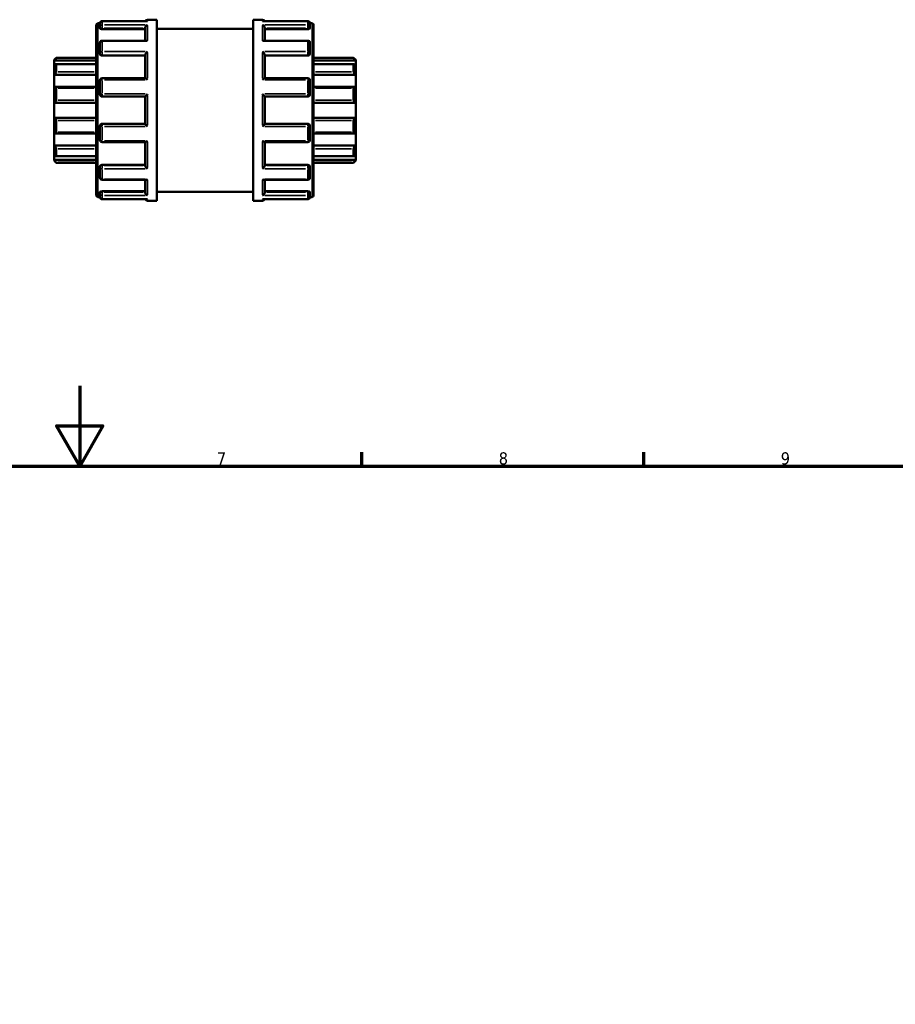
# Model space of a CAD drawing. Header units: millimetres. Extents: x 0 to 905, y -349 to 706.
# Tile 8 of 11: x 406 to 623, y 440 to 685. Entities that reach past the tile are written whole.
import ezdxf

# ---------------------------------------------------------------- set-up
doc = ezdxf.new("R2010")
doc.units = ezdxf.units.MM
for name, color, linetype, lineweight in [('Border (ANSI)', 7, 'Continuous', 70), ('Visible (ANSI)', 7, 'Continuous', 50), ('Visible Narrow (ANSI)', 7, 'Continuous', 35)]:
    doc.layers.add(name, color=color, linetype=linetype, lineweight=lineweight)
doc.styles.add('Note Text (ANSI)', font='tahoma.ttf')

# ---------------------------------------------------------------- blocks, each defined once
blk = doc.blocks.new('Borders Default Border')
at = {"layer": 'Border (ANSI)'}
for p, q in [((490.58, 574), (490.58, 577.45)), ((560.67, 574), (560.67, 577.45))]:
    blk.add_line(p, q, dxfattribs=at)
at = {"layer": 'Border (ANSI)', "flags": 128}
for points in [[(420.5, 594), (420.5, 574), (414.73, 584), (426.27, 584), (420.5, 574)], [(20, 20), (20, 574), (821, 574), (821, 20), (20, 20)]]:
    blk.add_lwpolyline(points, dxfattribs=at)
at = {"layer": 'Border (ANSI)', "char_height": 3.05, "attachment_point": 7, "style": 'Note Text (ANSI)'}
for s, insert in [('7', (454.6, 574.4)), ('8', (524.63, 574.33)), ('9', (594.7, 574.34))]:
    blk.add_mtext(s, dxfattribs=dict(at, insert=insert))

msp = doc.modelspace()

# ---------------------------------------------------------------- linework, layer by layer
at = {"layer": 'Visible (ANSI)'}
for p, q in [((424.623, 641.255), (424.623, 683.71)), ((424.996, 684.082), (425.523, 684.082)), ((425.523, 683.143), (425.523, 684.068)), ((425.523, 683.143), (425.523, 682.843)), ((437.233, 684.627), (426.082, 684.627)), ((436.773, 679.768), (436.773, 682.948)), ((437.332, 684.982), (439.623, 684.982)), ((439.623, 639.982), (439.623, 684.982)), ((463.623, 639.982), (463.623, 684.982)), ((463.623, 684.982), (465.914, 684.982)), ((477.164, 684.627), (466.013, 684.627)), ((466.473, 679.768), (466.473, 682.948)), ((477.723, 684.082), (478.251, 684.082)), ((477.723, 684.068), (477.723, 683.143)), ((477.723, 682.843), (477.723, 683.143)), ((478.623, 683.71), (478.623, 641.255)), ((426.082, 682.646), (436.773, 682.646)), ((439.623, 682.732), (463.623, 682.732)), ((477.164, 682.646), (466.473, 682.646)), ((425.523, 676.682), (425.523, 679.209)), ((436.974, 679.768), (426.082, 679.768)), ((477.164, 679.768), (466.273, 679.768)), ((477.723, 679.209), (477.723, 676.682)), ((425.523, 676.682), (425.523, 676.509)), ((426.082, 676.073), (436.773, 676.073)), ((436.773, 670.427), (436.773, 676.251)), ((466.473, 670.427), (466.473, 676.251)), ((477.164, 676.073), (466.473, 676.073)), ((477.723, 676.509), (477.723, 676.682)), ((414.123, 674.965), (414.682, 675.524)), ((414.123, 674.797), (414.123, 674.965)), ((414.123, 674.797), (424.623, 674.797)), ((414.123, 673.645), (414.123, 674.797)), ((414.123, 671.245), (414.123, 673.645)), ((424.623, 673.943), (414.614, 673.943)), ((414.682, 675.524), (414.682, 675.431)), ((414.682, 675.524), (424.623, 675.524)), ((414.682, 673.872), (414.682, 672.044)), ((478.623, 675.524), (488.564, 675.524)), ((489.123, 674.797), (478.623, 674.797)), ((488.632, 673.943), (478.623, 673.943)), ((488.564, 675.431), (488.564, 675.524)), ((489.123, 674.965), (488.564, 675.524)), ((488.564, 672.044), (488.564, 673.872)), ((489.123, 674.965), (489.123, 674.797)), ((489.123, 674.797), (489.123, 673.645)), ((489.123, 673.645), (489.123, 671.245)), ((414.123, 671.245), (424.623, 671.245)), ((414.123, 668.23), (414.123, 671.245)), ((489.123, 671.245), (478.623, 671.245)), ((489.123, 671.245), (489.123, 668.23)), ((414.123, 664.345), (414.123, 668.23)), ((424.623, 668.287), (414.368, 668.287)), ((425.523, 666.416), (425.523, 669.868)), ((436.808, 670.427), (426.082, 670.427)), ((477.164, 670.427), (466.438, 670.427)), ((477.723, 669.868), (477.723, 666.416)), ((488.878, 668.287), (478.623, 668.287)), ((489.123, 668.23), (489.123, 664.345)), ((414.682, 667.963), (414.682, 665.004)), ((426.082, 665.857), (436.773, 665.857)), ((436.773, 659.099), (436.773, 665.865)), ((466.473, 659.099), (466.473, 665.865)), ((466.473, 665.857), (477.164, 665.857)), ((488.564, 665.004), (488.564, 667.963)), ((414.123, 664.345), (424.623, 664.345)), ((414.123, 660.619), (414.123, 664.345)), ((489.123, 664.345), (478.623, 664.345)), ((489.123, 664.345), (489.123, 660.619)), ((414.123, 656.735), (414.123, 660.619)), ((414.123, 660.619), (424.623, 660.619)), ((414.682, 659.96), (414.682, 657.001)), ((425.523, 655.096), (425.523, 658.548)), ((436.773, 659.107), (426.082, 659.107)), ((477.164, 659.107), (466.473, 659.107)), ((477.723, 658.548), (477.723, 655.096)), ((489.123, 660.619), (478.623, 660.619)), ((488.564, 657.001), (488.564, 659.96)), ((489.123, 660.619), (489.123, 656.735)), ((414.123, 653.72), (414.123, 656.735)), ((414.368, 656.677), (424.623, 656.677)), ((478.623, 656.677), (488.878, 656.677)), ((489.123, 656.735), (489.123, 653.72)), ((414.123, 651.319), (414.123, 653.72)), ((414.123, 653.72), (424.623, 653.72)), ((426.082, 654.538), (436.808, 654.538)), ((436.773, 648.713), (436.773, 654.538)), ((466.438, 654.538), (477.164, 654.538)), ((466.473, 648.713), (466.473, 654.538)), ((489.123, 653.72), (478.623, 653.72)), ((489.123, 653.72), (489.123, 651.319)), ((414.123, 650.168), (414.123, 651.319)), ((414.682, 652.921), (414.682, 651.092)), ((488.564, 651.092), (488.564, 652.921)), ((489.123, 651.319), (489.123, 650.168)), ((414.123, 650), (414.123, 650.168)), ((414.123, 650.168), (424.623, 650.168)), ((414.123, 650), (414.682, 649.441)), ((414.614, 651.022), (424.623, 651.022)), ((414.682, 649.534), (414.682, 649.441)), ((414.682, 649.441), (424.623, 649.441)), ((426.082, 648.892), (436.773, 648.892)), ((477.164, 648.892), (466.473, 648.892)), ((478.623, 651.022), (488.632, 651.022)), ((489.123, 650.168), (478.623, 650.168)), ((478.623, 649.441), (488.564, 649.441)), ((489.123, 650), (488.564, 649.441)), ((488.564, 649.441), (488.564, 649.534)), ((489.123, 650.168), (489.123, 650)), ((425.523, 648.456), (425.523, 648.283)), ((425.523, 645.756), (425.523, 648.283)), ((477.723, 648.283), (477.723, 648.456)), ((477.723, 648.283), (477.723, 645.756)), ((426.082, 645.197), (436.974, 645.197)), ((436.773, 642.017), (436.773, 645.197)), ((466.273, 645.197), (477.164, 645.197)), ((466.473, 642.017), (466.473, 645.197)), ((425.523, 642.122), (425.523, 641.822)), ((425.523, 640.897), (425.523, 641.822)), ((426.082, 642.318), (436.773, 642.318)), ((439.623, 642.232), (463.623, 642.232)), ((477.164, 642.318), (466.473, 642.318)), ((477.723, 641.822), (477.723, 642.122)), ((477.723, 641.822), (477.723, 640.897)), ((424.996, 640.882), (425.523, 640.882)), ((426.082, 640.338), (437.233, 640.338)), ((437.332, 639.982), (439.623, 639.982)), ((463.623, 639.982), (465.914, 639.982)), ((466.013, 640.338), (477.164, 640.338)), ((477.723, 640.882), (478.251, 640.882))]:
    msp.add_line(p, q, dxfattribs=at)
for centre, radius, start, end in [((424.996, 683.71), 0.373, 90, 180), ((426.082, 684.068), 0.559, 90, 180), ((437.332, 684.423), 0.559, 90, 158.66152), ((465.914, 684.423), 0.559, 21.33848, 90), ((477.164, 684.068), 0.559, 0, 90), ((478.251, 683.71), 0.373, 0, 90), ((426.082, 679.209), 0.559, 90, 180), ((477.164, 679.209), 0.559, 0, 90), ((426.082, 669.868), 0.559, 90, 180), ((477.164, 669.868), 0.559, 0, 90), ((426.082, 666.416), 0.559, 180, 270), ((477.164, 666.416), 0.559, 270, 0), ((426.082, 658.548), 0.559, 90, 180), ((477.164, 658.548), 0.559, 0, 90), ((426.082, 655.096), 0.559, 180, 270), ((477.164, 655.096), 0.559, 270, 0), ((426.082, 645.756), 0.559, 180, 270), ((477.164, 645.756), 0.559, 270, 0), ((424.996, 641.255), 0.373, 180, 270), ((426.082, 640.897), 0.559, 180, 270), ((437.332, 640.541), 0.559, 201.33848, 270), ((465.914, 640.541), 0.559, 270, 338.66152), ((477.164, 640.897), 0.559, 270, 0), ((478.251, 641.255), 0.373, 270, 0)]:
    msp.add_arc(centre, radius, start, end, dxfattribs=at)
for points, knots in [([(436.773, 682.948), (436.773, 682.997), (436.781, 683.048), (436.81, 683.156), (436.834, 683.212), (436.9, 683.332), (436.947, 683.394), (437.046, 683.499), (437.099, 683.544), (437.211, 683.618), (437.27, 683.648), (437.33, 683.668), (437.331, 683.669), (437.332, 683.669)], [0, 0, 0, 0, 0.01571096, 0.01571096, 0.03372509, 0.03372509, 0.0577251, 0.0577251, 0.08141834, 0.08141834, 0.10630015, 0.10630015, 0.10677132, 0.10677132, 0.10677132, 0.10677132]), ([(437.332, 684.618), (437.331, 684.618), (437.33, 684.618), (437.297, 684.624), (437.265, 684.627), (437.233, 684.627)], [-0.000475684, -0.000475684, -0.000475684, -0.000475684, 0, 0, 0.013623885, 0.013623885, 0.013623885, 0.013623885]), ([(466.013, 684.627), (465.982, 684.627), (465.95, 684.624), (465.917, 684.618), (465.915, 684.618), (465.914, 684.618)], [0.092806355, 0.092806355, 0.092806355, 0.092806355, 0.106300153, 0.106300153, 0.106771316, 0.106771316, 0.106771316, 0.106771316]), ([(465.914, 683.669), (465.915, 683.669), (465.917, 683.668), (465.976, 683.648), (466.034, 683.619), (466.144, 683.547), (466.196, 683.503), (466.296, 683.399), (466.343, 683.337), (466.411, 683.216), (466.435, 683.16), (466.465, 683.052), (466.473, 683.001), (466.473, 682.951), (466.473, 682.949), (466.473, 682.948)], [-0.00047568, -0.00047568, -0.00047568, -0.00047568, 0, 0, 0.02470847, 0.02470847, 0.04827211, 0.04827211, 0.07271847, 0.07271847, 0.0910156, 0.0910156, 0.10689384, 0.10689384, 0.10731487, 0.10731487, 0.10731487, 0.10731487]), ([(426.082, 682.646), (426.012, 682.646), (425.937, 682.651), (425.8, 682.672), (425.737, 682.687), (425.638, 682.722), (425.595, 682.745), (425.537, 682.793), (425.523, 682.819), (425.523, 682.843)], [0, 0, 0, 0, 0.021032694, 0.021032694, 0.042065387, 0.042065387, 0.063457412, 0.063457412, 0.084849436, 0.084849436, 0.084849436, 0.084849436]), ([(477.723, 682.843), (477.723, 682.819), (477.709, 682.793), (477.652, 682.745), (477.609, 682.722), (477.509, 682.687), (477.446, 682.672), (477.309, 682.651), (477.234, 682.646), (477.164, 682.646)], [0.085028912, 0.085028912, 0.085028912, 0.085028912, 0.106420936, 0.106420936, 0.127812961, 0.127812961, 0.148845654, 0.148845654, 0.169878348, 0.169878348, 0.169878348, 0.169878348]), ([(437.332, 679.635), (437.331, 679.636), (437.33, 679.637), (437.271, 679.675), (437.213, 679.706), (437.103, 679.749), (437.05, 679.763), (436.992, 679.768), (436.983, 679.768), (436.974, 679.768)], [-0.000475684, -0.000475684, -0.000475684, -0.000475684, 0, 0, 0.024708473, 0.024708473, 0.048272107, 0.048272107, 0.052729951, 0.052729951, 0.052729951, 0.052729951]), ([(466.273, 679.768), (466.265, 679.768), (466.258, 679.768), (466.201, 679.764), (466.147, 679.75), (466.036, 679.707), (465.977, 679.676), (465.917, 679.637), (465.915, 679.636), (465.914, 679.635)], [0.05407203, 0.05407203, 0.05407203, 0.05407203, 0.057725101, 0.057725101, 0.081418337, 0.081418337, 0.106300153, 0.106300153, 0.106771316, 0.106771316, 0.106771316, 0.106771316]), ([(426.082, 676.073), (426.012, 676.073), (425.937, 676.084), (425.8, 676.128), (425.737, 676.162), (425.638, 676.239), (425.595, 676.289), (425.537, 676.396), (425.523, 676.454), (425.523, 676.509)], [0, 0, 0, 0, 0.021032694, 0.021032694, 0.042065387, 0.042065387, 0.063457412, 0.063457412, 0.084849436, 0.084849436, 0.084849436, 0.084849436]), ([(436.773, 676.251), (436.773, 676.285), (436.781, 676.323), (436.81, 676.412), (436.834, 676.463), (436.9, 676.581), (436.947, 676.648), (437.046, 676.773), (437.099, 676.832), (437.211, 676.943), (437.27, 676.995), (437.33, 677.042), (437.331, 677.043), (437.332, 677.044)], [0, 0, 0, 0, 0.01571096, 0.01571096, 0.03372509, 0.03372509, 0.0577251, 0.0577251, 0.08141834, 0.08141834, 0.10630015, 0.10630015, 0.10677132, 0.10677132, 0.10677132, 0.10677132]), ([(465.914, 677.044), (465.915, 677.043), (465.917, 677.042), (465.976, 676.996), (466.034, 676.945), (466.144, 676.836), (466.196, 676.778), (466.296, 676.654), (466.343, 676.586), (466.411, 676.467), (466.435, 676.416), (466.465, 676.326), (466.473, 676.288), (466.473, 676.253), (466.473, 676.252), (466.473, 676.251)], [-0.00047568, -0.00047568, -0.00047568, -0.00047568, 0, 0, 0.02470847, 0.02470847, 0.04827211, 0.04827211, 0.07271847, 0.07271847, 0.0910156, 0.0910156, 0.10689384, 0.10689384, 0.10731487, 0.10731487, 0.10731487, 0.10731487]), ([(477.723, 676.509), (477.723, 676.454), (477.709, 676.396), (477.652, 676.289), (477.609, 676.239), (477.509, 676.162), (477.446, 676.128), (477.309, 676.084), (477.234, 676.073), (477.164, 676.073)], [0.085028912, 0.085028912, 0.085028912, 0.085028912, 0.106420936, 0.106420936, 0.127812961, 0.127812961, 0.148845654, 0.148845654, 0.169878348, 0.169878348, 0.169878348, 0.169878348]), ([(414.682, 675.431), (414.682, 675.426), (414.678, 675.417), (414.662, 675.391), (414.65, 675.374), (414.605, 675.315), (414.561, 675.263), (414.461, 675.148), (414.394, 675.075), (414.257, 674.931), (414.188, 674.861), (414.123, 674.797)], [0.10539453, 0.10539453, 0.10539453, 0.10539453, 0.11728084, 0.11728084, 0.12916716, 0.12916716, 0.15293979, 0.15293979, 0.18186442, 0.18186442, 0.20902736, 0.20902736, 0.20902736, 0.20902736]), ([(414.123, 673.645), (414.188, 673.703), (414.257, 673.759), (414.394, 673.855), (414.461, 673.895), (414.561, 673.937), (414.605, 673.948), (414.65, 673.938), (414.662, 673.93), (414.678, 673.907), (414.682, 673.892), (414.682, 673.872)], [0.20096966, 0.20096966, 0.20096966, 0.20096966, 0.2281326, 0.2281326, 0.25705723, 0.25705723, 0.28082986, 0.28082986, 0.29271618, 0.29271618, 0.3046025, 0.3046025, 0.3046025, 0.3046025]), ([(489.123, 674.797), (489.059, 674.861), (488.989, 674.931), (488.853, 675.075), (488.786, 675.148), (488.685, 675.263), (488.642, 675.315), (488.596, 675.374), (488.584, 675.391), (488.568, 675.417), (488.564, 675.426), (488.564, 675.431)], [0.20096966, 0.20096966, 0.20096966, 0.20096966, 0.2281326, 0.2281326, 0.25705723, 0.25705723, 0.28082986, 0.28082986, 0.29271618, 0.29271618, 0.3046025, 0.3046025, 0.3046025, 0.3046025]), ([(488.564, 673.872), (488.564, 673.892), (488.568, 673.907), (488.584, 673.93), (488.596, 673.938), (488.642, 673.948), (488.685, 673.937), (488.786, 673.895), (488.853, 673.855), (488.989, 673.759), (489.059, 673.703), (489.123, 673.645)], [0.10539453, 0.10539453, 0.10539453, 0.10539453, 0.11728084, 0.11728084, 0.12916716, 0.12916716, 0.15293979, 0.15293979, 0.18186442, 0.18186442, 0.20902736, 0.20902736, 0.20902736, 0.20902736]), ([(414.682, 672.044), (414.682, 672.017), (414.678, 671.986), (414.662, 671.921), (414.65, 671.887), (414.605, 671.781), (414.561, 671.707), (414.461, 671.563), (414.394, 671.485), (414.257, 671.349), (414.188, 671.291), (414.123, 671.245)], [0.10539453, 0.10539453, 0.10539453, 0.10539453, 0.11728084, 0.11728084, 0.12916716, 0.12916716, 0.15293979, 0.15293979, 0.18186442, 0.18186442, 0.20902736, 0.20902736, 0.20902736, 0.20902736]), ([(489.123, 671.245), (489.059, 671.291), (488.989, 671.349), (488.853, 671.485), (488.786, 671.563), (488.685, 671.707), (488.642, 671.781), (488.596, 671.887), (488.584, 671.921), (488.568, 671.986), (488.564, 672.017), (488.564, 672.044)], [0.20096966, 0.20096966, 0.20096966, 0.20096966, 0.2281326, 0.2281326, 0.25705723, 0.25705723, 0.28082986, 0.28082986, 0.29271618, 0.29271618, 0.3046025, 0.3046025, 0.3046025, 0.3046025]), ([(414.123, 668.23), (414.188, 668.259), (414.257, 668.279), (414.394, 668.292), (414.461, 668.283), (414.561, 668.236), (414.605, 668.201), (414.65, 668.126), (414.662, 668.097), (414.678, 668.034), (414.682, 667.999), (414.682, 667.963)], [0.20096966, 0.20096966, 0.20096966, 0.20096966, 0.2281326, 0.2281326, 0.25705723, 0.25705723, 0.28082986, 0.28082986, 0.29271618, 0.29271618, 0.3046025, 0.3046025, 0.3046025, 0.3046025]), ([(437.332, 670.056), (437.331, 670.057), (437.33, 670.058), (437.271, 670.115), (437.213, 670.167), (437.103, 670.259), (437.05, 670.3), (436.951, 670.369), (436.903, 670.397), (436.842, 670.422), (436.823, 670.427), (436.808, 670.427)], [-0.000475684, -0.000475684, -0.000475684, -0.000475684, 0, 0, 0.024708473, 0.024708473, 0.048272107, 0.048272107, 0.07271847, 0.07271847, 0.086712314, 0.086712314, 0.086712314, 0.086712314]), ([(466.438, 670.427), (466.424, 670.427), (466.406, 670.422), (466.347, 670.399), (466.3, 670.371), (466.201, 670.303), (466.147, 670.262), (466.036, 670.169), (465.977, 670.116), (465.917, 670.058), (465.915, 670.057), (465.914, 670.056)], [0.020410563, 0.020410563, 0.020410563, 0.020410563, 0.033725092, 0.033725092, 0.057725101, 0.057725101, 0.081418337, 0.081418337, 0.106300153, 0.106300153, 0.106771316, 0.106771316, 0.106771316, 0.106771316]), ([(488.564, 667.963), (488.564, 667.999), (488.568, 668.034), (488.584, 668.097), (488.596, 668.126), (488.642, 668.201), (488.685, 668.236), (488.786, 668.283), (488.853, 668.292), (488.989, 668.279), (489.059, 668.259), (489.123, 668.23)], [0.10539453, 0.10539453, 0.10539453, 0.10539453, 0.11728084, 0.11728084, 0.12916716, 0.12916716, 0.15293979, 0.15293979, 0.18186442, 0.18186442, 0.20902736, 0.20902736, 0.20902736, 0.20902736]), ([(436.773, 665.865), (436.773, 665.874), (436.781, 665.89), (436.81, 665.936), (436.834, 665.968), (436.9, 666.052), (436.947, 666.106), (437.046, 666.218), (437.099, 666.276), (437.211, 666.394), (437.27, 666.454), (437.33, 666.514), (437.331, 666.515), (437.332, 666.516)], [0, 0, 0, 0, 0.01571096, 0.01571096, 0.03372509, 0.03372509, 0.0577251, 0.0577251, 0.08141834, 0.08141834, 0.10630015, 0.10630015, 0.10677132, 0.10677132, 0.10677132, 0.10677132]), ([(465.914, 666.516), (465.915, 666.515), (465.917, 666.514), (465.976, 666.455), (466.034, 666.396), (466.144, 666.28), (466.196, 666.223), (466.296, 666.111), (466.343, 666.056), (466.411, 665.971), (466.435, 665.939), (466.465, 665.891), (466.473, 665.875), (466.473, 665.866), (466.473, 665.865), (466.473, 665.865)], [-0.00047568, -0.00047568, -0.00047568, -0.00047568, 0, 0, 0.02470847, 0.02470847, 0.04827211, 0.04827211, 0.07271847, 0.07271847, 0.0910156, 0.0910156, 0.10689384, 0.10689384, 0.10731487, 0.10731487, 0.10731487, 0.10731487]), ([(414.682, 665.004), (414.682, 664.965), (414.678, 664.925), (414.662, 664.846), (414.65, 664.807), (414.605, 664.695), (414.561, 664.628), (414.461, 664.51), (414.394, 664.456), (414.257, 664.38), (414.188, 664.357), (414.123, 664.345)], [0.10539453, 0.10539453, 0.10539453, 0.10539453, 0.11728084, 0.11728084, 0.12916716, 0.12916716, 0.15293979, 0.15293979, 0.18186442, 0.18186442, 0.20902736, 0.20902736, 0.20902736, 0.20902736]), ([(489.123, 664.345), (489.059, 664.357), (488.989, 664.38), (488.853, 664.456), (488.786, 664.51), (488.685, 664.628), (488.642, 664.695), (488.596, 664.807), (488.584, 664.846), (488.568, 664.925), (488.564, 664.965), (488.564, 665.004)], [0.20096966, 0.20096966, 0.20096966, 0.20096966, 0.2281326, 0.2281326, 0.25705723, 0.25705723, 0.28082986, 0.28082986, 0.29271618, 0.29271618, 0.3046025, 0.3046025, 0.3046025, 0.3046025]), ([(414.123, 660.619), (414.188, 660.608), (414.257, 660.585), (414.394, 660.509), (414.461, 660.455), (414.561, 660.337), (414.605, 660.27), (414.65, 660.158), (414.662, 660.119), (414.678, 660.039), (414.682, 659.999), (414.682, 659.96)], [0.20096966, 0.20096966, 0.20096966, 0.20096966, 0.2281326, 0.2281326, 0.25705723, 0.25705723, 0.28082986, 0.28082986, 0.29271618, 0.29271618, 0.3046025, 0.3046025, 0.3046025, 0.3046025]), ([(437.332, 658.448), (437.331, 658.449), (437.33, 658.45), (437.271, 658.509), (437.213, 658.569), (437.103, 658.685), (437.05, 658.742), (436.951, 658.854), (436.903, 658.909), (436.836, 658.994), (436.812, 659.026), (436.781, 659.073), (436.774, 659.09), (436.773, 659.099), (436.773, 659.099), (436.773, 659.099)], [-0.00047568, -0.00047568, -0.00047568, -0.00047568, 0, 0, 0.02470847, 0.02470847, 0.04827211, 0.04827211, 0.07271847, 0.07271847, 0.0910156, 0.0910156, 0.10689384, 0.10689384, 0.10731487, 0.10731487, 0.10731487, 0.10731487]), ([(466.473, 659.099), (466.473, 659.091), (466.466, 659.075), (466.436, 659.028), (466.413, 658.997), (466.347, 658.913), (466.3, 658.859), (466.201, 658.747), (466.147, 658.689), (466.036, 658.571), (465.977, 658.51), (465.917, 658.45), (465.915, 658.449), (465.914, 658.448)], [0, 0, 0, 0, 0.01571096, 0.01571096, 0.03372509, 0.03372509, 0.0577251, 0.0577251, 0.08141834, 0.08141834, 0.10630015, 0.10630015, 0.10677132, 0.10677132, 0.10677132, 0.10677132]), ([(488.564, 659.96), (488.564, 659.999), (488.568, 660.039), (488.584, 660.119), (488.596, 660.158), (488.642, 660.27), (488.685, 660.337), (488.786, 660.455), (488.853, 660.509), (488.989, 660.585), (489.059, 660.608), (489.123, 660.619)], [0.10539453, 0.10539453, 0.10539453, 0.10539453, 0.11728084, 0.11728084, 0.12916716, 0.12916716, 0.15293979, 0.15293979, 0.18186442, 0.18186442, 0.20902736, 0.20902736, 0.20902736, 0.20902736]), ([(414.682, 657.001), (414.682, 656.966), (414.678, 656.931), (414.662, 656.868), (414.65, 656.839), (414.605, 656.764), (414.561, 656.728), (414.461, 656.682), (414.394, 656.673), (414.257, 656.686), (414.188, 656.706), (414.123, 656.735)], [0.10539453, 0.10539453, 0.10539453, 0.10539453, 0.11728084, 0.11728084, 0.12916716, 0.12916716, 0.15293979, 0.15293979, 0.18186442, 0.18186442, 0.20902736, 0.20902736, 0.20902736, 0.20902736]), ([(489.123, 656.735), (489.059, 656.706), (488.989, 656.686), (488.853, 656.673), (488.786, 656.682), (488.685, 656.728), (488.642, 656.764), (488.596, 656.839), (488.584, 656.868), (488.568, 656.931), (488.564, 656.966), (488.564, 657.001)], [0.20096966, 0.20096966, 0.20096966, 0.20096966, 0.2281326, 0.2281326, 0.25705723, 0.25705723, 0.28082986, 0.28082986, 0.29271618, 0.29271618, 0.3046025, 0.3046025, 0.3046025, 0.3046025]), ([(414.123, 653.72), (414.188, 653.674), (414.257, 653.616), (414.394, 653.48), (414.461, 653.401), (414.561, 653.258), (414.605, 653.184), (414.65, 653.078), (414.662, 653.043), (414.678, 652.978), (414.682, 652.948), (414.682, 652.921)], [0.20096966, 0.20096966, 0.20096966, 0.20096966, 0.2281326, 0.2281326, 0.25705723, 0.25705723, 0.28082986, 0.28082986, 0.29271618, 0.29271618, 0.3046025, 0.3046025, 0.3046025, 0.3046025]), ([(436.808, 654.538), (436.823, 654.538), (436.841, 654.542), (436.9, 654.566), (436.947, 654.593), (437.046, 654.662), (437.099, 654.703), (437.211, 654.796), (437.27, 654.849), (437.33, 654.906), (437.331, 654.907), (437.332, 654.908)], [0.020410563, 0.020410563, 0.020410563, 0.020410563, 0.033725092, 0.033725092, 0.057725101, 0.057725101, 0.081418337, 0.081418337, 0.106300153, 0.106300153, 0.106771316, 0.106771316, 0.106771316, 0.106771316]), ([(465.914, 654.908), (465.915, 654.907), (465.917, 654.906), (465.976, 654.85), (466.034, 654.798), (466.144, 654.706), (466.196, 654.665), (466.296, 654.596), (466.343, 654.568), (466.404, 654.543), (466.423, 654.538), (466.438, 654.538)], [-0.000475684, -0.000475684, -0.000475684, -0.000475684, 0, 0, 0.024708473, 0.024708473, 0.048272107, 0.048272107, 0.07271847, 0.07271847, 0.086712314, 0.086712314, 0.086712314, 0.086712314]), ([(488.564, 652.921), (488.564, 652.948), (488.568, 652.978), (488.584, 653.043), (488.596, 653.078), (488.642, 653.184), (488.685, 653.258), (488.786, 653.401), (488.853, 653.48), (488.989, 653.616), (489.059, 653.674), (489.123, 653.72)], [0.10539453, 0.10539453, 0.10539453, 0.10539453, 0.11728084, 0.11728084, 0.12916716, 0.12916716, 0.15293979, 0.15293979, 0.18186442, 0.18186442, 0.20902736, 0.20902736, 0.20902736, 0.20902736]), ([(414.682, 651.092), (414.682, 651.073), (414.678, 651.057), (414.662, 651.034), (414.65, 651.027), (414.605, 651.017), (414.561, 651.027), (414.461, 651.07), (414.394, 651.109), (414.257, 651.206), (414.188, 651.262), (414.123, 651.319)], [0.10539453, 0.10539453, 0.10539453, 0.10539453, 0.11728084, 0.11728084, 0.12916716, 0.12916716, 0.15293979, 0.15293979, 0.18186442, 0.18186442, 0.20902736, 0.20902736, 0.20902736, 0.20902736]), ([(489.123, 651.319), (489.059, 651.262), (488.989, 651.206), (488.853, 651.109), (488.786, 651.07), (488.685, 651.027), (488.642, 651.017), (488.596, 651.027), (488.584, 651.034), (488.568, 651.057), (488.564, 651.073), (488.564, 651.092)], [0.20096966, 0.20096966, 0.20096966, 0.20096966, 0.2281326, 0.2281326, 0.25705723, 0.25705723, 0.28082986, 0.28082986, 0.29271618, 0.29271618, 0.3046025, 0.3046025, 0.3046025, 0.3046025]), ([(414.123, 650.168), (414.188, 650.104), (414.257, 650.033), (414.394, 649.89), (414.461, 649.817), (414.561, 649.701), (414.605, 649.65), (414.65, 649.59), (414.662, 649.573), (414.678, 649.547), (414.682, 649.538), (414.682, 649.534)], [0.20096966, 0.20096966, 0.20096966, 0.20096966, 0.2281326, 0.2281326, 0.25705723, 0.25705723, 0.28082986, 0.28082986, 0.29271618, 0.29271618, 0.3046025, 0.3046025, 0.3046025, 0.3046025]), ([(425.523, 648.456), (425.523, 648.51), (425.537, 648.568), (425.595, 648.676), (425.638, 648.725), (425.737, 648.803), (425.8, 648.837), (425.937, 648.881), (426.012, 648.892), (426.082, 648.892)], [-0.084849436, -0.084849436, -0.084849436, -0.084849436, -0.063457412, -0.063457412, -0.042065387, -0.042065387, -0.021032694, -0.021032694, 0, 0, 0, 0]), ([(437.332, 647.921), (437.331, 647.922), (437.33, 647.923), (437.271, 647.968), (437.213, 648.02), (437.103, 648.128), (437.05, 648.186), (436.951, 648.311), (436.903, 648.379), (436.836, 648.497), (436.812, 648.548), (436.781, 648.638), (436.774, 648.677), (436.773, 648.712), (436.773, 648.712), (436.773, 648.713)], [-0.00047568, -0.00047568, -0.00047568, -0.00047568, 0, 0, 0.02470847, 0.02470847, 0.04827211, 0.04827211, 0.07271847, 0.07271847, 0.0910156, 0.0910156, 0.10689384, 0.10689384, 0.10731487, 0.10731487, 0.10731487, 0.10731487]), ([(466.473, 648.713), (466.473, 648.68), (466.466, 648.642), (466.436, 648.552), (466.413, 648.502), (466.347, 648.384), (466.3, 648.317), (466.201, 648.191), (466.147, 648.132), (466.036, 648.021), (465.977, 647.969), (465.917, 647.923), (465.915, 647.922), (465.914, 647.921)], [0, 0, 0, 0, 0.01571096, 0.01571096, 0.03372509, 0.03372509, 0.0577251, 0.0577251, 0.08141834, 0.08141834, 0.10630015, 0.10630015, 0.10677132, 0.10677132, 0.10677132, 0.10677132]), ([(477.164, 648.892), (477.235, 648.892), (477.31, 648.881), (477.447, 648.836), (477.51, 648.802), (477.609, 648.725), (477.652, 648.675), (477.709, 648.568), (477.723, 648.51), (477.723, 648.456)], [0.169878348, 0.169878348, 0.169878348, 0.169878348, 0.190991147, 0.190991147, 0.212103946, 0.212103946, 0.233415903, 0.233415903, 0.25472786, 0.25472786, 0.25472786, 0.25472786]), ([(488.564, 649.534), (488.564, 649.538), (488.568, 649.547), (488.584, 649.573), (488.596, 649.59), (488.642, 649.65), (488.685, 649.701), (488.786, 649.817), (488.853, 649.89), (488.989, 650.033), (489.059, 650.104), (489.123, 650.168)], [0.10539453, 0.10539453, 0.10539453, 0.10539453, 0.11728084, 0.11728084, 0.12916716, 0.12916716, 0.15293979, 0.15293979, 0.18186442, 0.18186442, 0.20902736, 0.20902736, 0.20902736, 0.20902736]), ([(436.974, 645.197), (436.981, 645.197), (436.989, 645.197), (437.046, 645.201), (437.099, 645.214), (437.211, 645.258), (437.27, 645.289), (437.33, 645.328), (437.331, 645.329), (437.332, 645.33)], [0.05407203, 0.05407203, 0.05407203, 0.05407203, 0.057725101, 0.057725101, 0.081418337, 0.081418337, 0.106300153, 0.106300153, 0.106771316, 0.106771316, 0.106771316, 0.106771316]), ([(465.914, 645.33), (465.915, 645.329), (465.917, 645.328), (465.976, 645.29), (466.034, 645.259), (466.144, 645.215), (466.196, 645.202), (466.254, 645.197), (466.264, 645.197), (466.273, 645.197)], [-0.000475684, -0.000475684, -0.000475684, -0.000475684, 0, 0, 0.024708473, 0.024708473, 0.048272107, 0.048272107, 0.052729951, 0.052729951, 0.052729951, 0.052729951]), ([(425.523, 642.122), (425.523, 642.146), (425.537, 642.172), (425.595, 642.22), (425.638, 642.242), (425.737, 642.277), (425.8, 642.293), (425.937, 642.313), (426.012, 642.318), (426.082, 642.318)], [-0.084849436, -0.084849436, -0.084849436, -0.084849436, -0.063457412, -0.063457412, -0.042065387, -0.042065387, -0.021032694, -0.021032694, 0, 0, 0, 0]), ([(437.332, 641.295), (437.331, 641.296), (437.33, 641.296), (437.271, 641.317), (437.213, 641.345), (437.103, 641.418), (437.05, 641.461), (436.951, 641.565), (436.903, 641.627), (436.836, 641.748), (436.812, 641.804), (436.781, 641.913), (436.774, 641.963), (436.773, 642.014), (436.773, 642.015), (436.773, 642.017)], [-0.00047568, -0.00047568, -0.00047568, -0.00047568, 0, 0, 0.02470847, 0.02470847, 0.04827211, 0.04827211, 0.07271847, 0.07271847, 0.0910156, 0.0910156, 0.10689384, 0.10689384, 0.10731487, 0.10731487, 0.10731487, 0.10731487]), ([(466.473, 642.017), (466.473, 641.968), (466.466, 641.917), (466.436, 641.809), (466.413, 641.753), (466.347, 641.632), (466.3, 641.57), (466.201, 641.465), (466.147, 641.421), (466.036, 641.346), (465.977, 641.317), (465.917, 641.296), (465.915, 641.296), (465.914, 641.295)], [0, 0, 0, 0, 0.01571096, 0.01571096, 0.03372509, 0.03372509, 0.0577251, 0.0577251, 0.08141834, 0.08141834, 0.10630015, 0.10630015, 0.10677132, 0.10677132, 0.10677132, 0.10677132]), ([(477.164, 642.318), (477.234, 642.318), (477.309, 642.313), (477.446, 642.293), (477.509, 642.277), (477.609, 642.242), (477.652, 642.22), (477.709, 642.172), (477.723, 642.146), (477.723, 642.122)], [0.169878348, 0.169878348, 0.169878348, 0.169878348, 0.190911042, 0.190911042, 0.211943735, 0.211943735, 0.23333576, 0.23333576, 0.254727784, 0.254727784, 0.254727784, 0.254727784]), ([(437.233, 640.338), (437.265, 640.338), (437.297, 640.341), (437.33, 640.347), (437.331, 640.347), (437.332, 640.347)], [0.092806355, 0.092806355, 0.092806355, 0.092806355, 0.106300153, 0.106300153, 0.106771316, 0.106771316, 0.106771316, 0.106771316]), ([(465.914, 640.347), (465.915, 640.347), (465.917, 640.347), (465.95, 640.341), (465.982, 640.338), (466.013, 640.338)], [-0.000475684, -0.000475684, -0.000475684, -0.000475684, 0, 0, 0.013623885, 0.013623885, 0.013623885, 0.013623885])]:
    msp.add_open_spline(points, degree=3, knots=knots, dxfattribs=at)
at = {"layer": 'Visible Narrow (ANSI)'}
for p, q in [((424.996, 683.816), (424.996, 641.148)), ((426.082, 684.619), (426.082, 684.627)), ((426.082, 684.584), (426.082, 683.73)), ((426.082, 682.907), (426.082, 683.651)), ((426.645, 684.618), (436.77, 684.618)), ((436.77, 683.669), (426.645, 683.669)), ((437.332, 684.981), (437.332, 684.653)), ((437.332, 683.529), (437.332, 679.895)), ((465.914, 684.653), (465.914, 684.981)), ((465.914, 679.895), (465.914, 683.529)), ((466.477, 684.618), (476.602, 684.618)), ((476.602, 683.669), (466.477, 683.669)), ((477.164, 684.627), (477.164, 684.619)), ((477.164, 683.73), (477.164, 684.584)), ((477.164, 683.651), (477.164, 682.907)), ((478.251, 641.148), (478.251, 683.816)), ((426.082, 682.657), (426.082, 682.853)), ((426.617, 682.863), (436.239, 682.863)), ((467.008, 682.863), (476.63, 682.863)), ((477.164, 682.853), (477.164, 682.657)), ((426.082, 679.648), (426.082, 679.768)), ((426.082, 679.516), (426.082, 677.183)), ((426.645, 679.635), (436.77, 679.635)), ((466.477, 679.635), (476.602, 679.635)), ((477.164, 679.768), (477.164, 679.648)), ((477.164, 677.183), (477.164, 679.516)), ((426.082, 676.224), (426.082, 677.005)), ((426.082, 676.079), (426.082, 676.192)), ((426.617, 676.198), (436.239, 676.198)), ((436.77, 677.044), (426.645, 677.044)), ((437.332, 676.732), (437.332, 670.437)), ((465.914, 670.437), (465.914, 676.732)), ((476.602, 677.044), (466.477, 677.044)), ((467.008, 676.198), (476.63, 676.198)), ((477.164, 677.005), (477.164, 676.224)), ((477.164, 676.192), (477.164, 676.079)), ((424.126, 675.431), (415.179, 675.431)), ((415.179, 673.872), (424.126, 673.872)), ((488.067, 675.431), (479.12, 675.431)), ((479.12, 673.872), (488.067, 673.872)), ((424.126, 672.044), (415.179, 672.044)), ((488.067, 672.044), (479.12, 672.044)), ((426.082, 670.088), (426.082, 670.426)), ((426.082, 669.883), (426.082, 666.697)), ((426.645, 670.056), (436.77, 670.056)), ((466.477, 670.056), (476.602, 670.056)), ((477.164, 670.426), (477.164, 670.088)), ((477.164, 666.697), (477.164, 669.883)), ((415.179, 667.963), (424.126, 667.963)), ((426.082, 665.859), (426.082, 666.468)), ((436.77, 666.516), (426.645, 666.516)), ((437.332, 666.117), (437.332, 658.848)), ((465.914, 658.848), (465.914, 666.117)), ((476.602, 666.516), (466.477, 666.516)), ((477.164, 666.468), (477.164, 665.859)), ((479.12, 667.963), (488.067, 667.963)), ((424.126, 665.004), (415.179, 665.004)), ((488.067, 665.004), (479.12, 665.004)), ((415.179, 659.96), (424.126, 659.96)), ((426.082, 658.497), (426.082, 659.105)), ((426.645, 658.448), (436.77, 658.448)), ((466.477, 658.448), (476.602, 658.448)), ((477.164, 659.105), (477.164, 658.497)), ((479.12, 659.96), (488.067, 659.96)), ((424.126, 657.001), (415.179, 657.001)), ((426.082, 658.268), (426.082, 655.081)), ((477.164, 655.081), (477.164, 658.268)), ((488.067, 657.001), (479.12, 657.001)), ((426.082, 654.539), (426.082, 654.876)), ((436.77, 654.908), (426.645, 654.908)), ((437.332, 654.528), (437.332, 648.233)), ((465.914, 648.233), (465.914, 654.528)), ((476.602, 654.908), (466.477, 654.908)), ((477.164, 654.876), (477.164, 654.539)), ((415.179, 652.921), (424.126, 652.921)), ((424.126, 651.092), (415.179, 651.092)), ((479.12, 652.921), (488.067, 652.921)), ((488.067, 651.092), (479.12, 651.092)), ((415.179, 649.534), (424.126, 649.534)), ((426.082, 648.773), (426.082, 648.886)), ((426.082, 647.96), (426.082, 648.74)), ((436.239, 648.767), (426.617, 648.767)), ((476.63, 648.767), (467.008, 648.767)), ((477.164, 648.886), (477.164, 648.773)), ((477.164, 648.74), (477.164, 647.96)), ((479.12, 649.534), (488.067, 649.534)), ((426.082, 647.782), (426.082, 645.449)), ((426.645, 647.921), (436.77, 647.921)), ((466.477, 647.921), (476.602, 647.921)), ((477.164, 645.449), (477.164, 647.782)), ((426.082, 645.197), (426.082, 645.317)), ((436.77, 645.33), (426.645, 645.33)), ((437.332, 645.07), (437.332, 641.435)), ((465.914, 641.435), (465.914, 645.07)), ((476.602, 645.33), (466.477, 645.33)), ((477.164, 645.317), (477.164, 645.197)), ((426.082, 642.112), (426.082, 642.308)), ((426.082, 641.314), (426.082, 642.058)), ((436.239, 642.101), (426.617, 642.101)), ((426.645, 641.295), (436.77, 641.295)), ((466.477, 641.295), (476.602, 641.295)), ((476.63, 642.101), (467.008, 642.101)), ((477.164, 642.308), (477.164, 642.112)), ((477.164, 642.058), (477.164, 641.314)), ((426.082, 641.234), (426.082, 640.381)), ((426.082, 640.338), (426.082, 640.346)), ((436.77, 640.347), (426.645, 640.347)), ((437.332, 640.311), (437.332, 639.983)), ((465.914, 639.983), (465.914, 640.311)), ((476.602, 640.347), (466.477, 640.347)), ((477.164, 640.381), (477.164, 641.234)), ((477.164, 640.346), (477.164, 640.338))]:
    msp.add_line(p, q, dxfattribs=at)
for centre, major_axis, ratio, start_param, end_param in [((426.082, 684.068), (-0.559, 0), 0.9837953, 4.7909288, 6.2046455), ((426.082, 683.143), (-0.559, 0), 0.9416394, 4.7909288, 6.2046455), ((426.082, 683.143), (-0.559, 0), 0.5, 0.0785398, 1.4922565), ((477.164, 684.068), (0.559, 0), 0.9837953, 0.0785398, 1.4922565), ((477.164, 683.143), (0.559, 0), 0.9416394, 0.0785398, 1.4922565), ((477.164, 683.143), (0.559, 0), 0.5, 4.7909288, 6.2046455), ((426.082, 679.209), (-0.559, 0), 0.7623441, 4.7909288, 6.2046455), ((477.164, 679.209), (0.559, 0), 0.7623441, 0.0785398, 1.4922565), ((426.082, 676.682), (-0.559, 0), 0.6471719, 4.7909288, 6.2046455), ((426.082, 676.682), (-0.559, 0), 0.8660254, 0.0785398, 1.4922565), ((477.164, 676.682), (0.559, 0), 0.6471719, 0.0785398, 1.4922565), ((477.164, 676.682), (0.559, 0), 0.8660254, 4.7909288, 6.2046455), ((426.082, 669.868), (-0.559, 0), 0.3366234, 4.7909288, 6.2046455), ((477.164, 669.868), (0.559, 0), 0.3366234, 0.0785398, 1.4922565), ((426.082, 666.416), (-0.559, 0), 0.1792953, 4.7909288, 6.2046455), ((477.164, 666.416), (0.559, 0), 0.1792953, 0.0785398, 1.4922565), ((426.082, 658.548), (-0.559, 0), 0.1792953, 0.0785398, 1.4922565), ((477.164, 658.548), (0.559, 0), 0.1792953, 4.7909288, 6.2046455), ((426.082, 655.096), (-0.559, 0), 0.3366234, 0.0785398, 1.4922565), ((477.164, 655.096), (0.559, 0), 0.3366234, 4.7909288, 6.2046455), ((426.082, 648.283), (-0.559, 0), 0.8660254, 4.7909288, 6.2046455), ((477.164, 648.283), (0.559, 0), 0.8660254, 0.0785398, 1.4922565), ((426.082, 648.283), (-0.559, 0), 0.6471719, 0.0785398, 1.4922565), ((477.164, 648.283), (0.559, 0), 0.6471719, 4.7909288, 6.2046455), ((426.082, 645.756), (-0.559, 0), 0.7623441, 0.0785398, 1.4922565), ((477.164, 645.756), (0.559, 0), 0.7623441, 4.7909288, 6.2046455), ((426.082, 641.822), (-0.559, 0), 0.5, 4.7909288, 6.2046455), ((426.082, 641.822), (-0.559, 0), 0.9416394, 0.0785398, 1.4922565), ((477.164, 641.822), (0.559, 0), 0.5, 0.0785398, 1.4922565), ((477.164, 641.822), (0.559, 0), 0.9416394, 4.7909288, 6.2046455), ((426.082, 640.897), (-0.559, 0), 0.9837953, 0.0785398, 1.4922565), ((477.164, 640.897), (0.559, 0), 0.9837953, 4.7909288, 6.2046455)]:
    msp.add_ellipse(centre, major_axis=major_axis, ratio=ratio, start_param=start_param, end_param=end_param, dxfattribs=at)

# ---------------------------------------------------------------- block references
msp.add_blockref('Borders Default Border', (0, 0))

doc.saveas('drawing.dxf')
